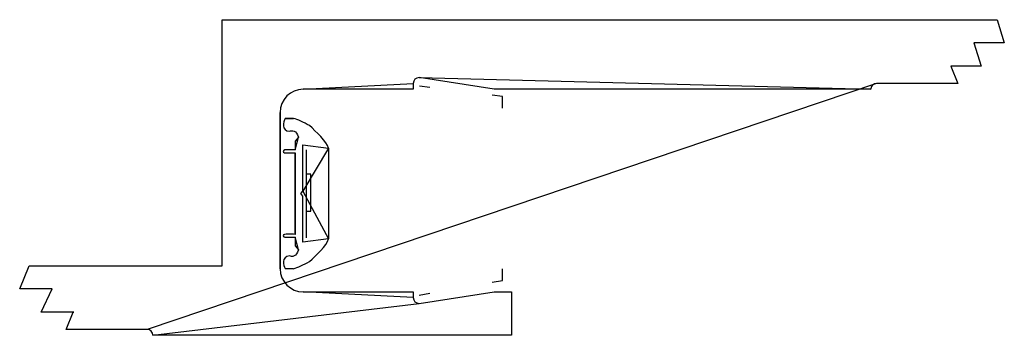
# Model space of a CAD drawing. Extents: x 0.55 to 7.13, y 1.53 to 3.63.
import ezdxf

# ---------------------------------------------------------------- set-up
doc = ezdxf.new("R2010")
doc.units = 0
doc.layers.get('0').update_dxf_attribs({"linetype": 'CONTINUOUS'})

msp = doc.modelspace()

# ---------------------------------------------------------------- linework, layer by layer
at = {"color": 7}
for points in [[(1.402673, 1.566785), (0.861624, 1.566785), (0.908022, 1.682694), (0.912255, 1.682694), (0.694746, 1.682694), (0.768943, 1.837267), (0.55149, 1.837267), (0.614454, 1.991812), (1.904153, 1.991812), (1.904153, 3.634204), (7.078133, 3.634204), (7.126196, 3.479687), (6.92356, 3.479687), (6.971594, 3.325114), (6.768451, 3.325114), (6.814933, 3.209205), (6.273828, 3.209205)], [(1.402673, 1.566785), (0.861624, 1.566785), (0.908022, 1.682694), (0.912255, 1.682694), (0.694746, 1.682694), (0.768943, 1.837267), (0.55149, 1.837267), (0.614454, 1.991812), (1.904153, 1.991812), (1.904153, 3.634204), (7.078133, 3.634204), (7.126196, 3.479687), (6.92356, 3.479687), (6.971594, 3.325114), (6.768451, 3.325114), (6.814933, 3.209205), (6.273828, 3.209205)], [(1.402673, 1.566785), (0.861624, 1.566785), (0.908022, 1.682694), (0.912255, 1.682694), (0.694746, 1.682694), (0.768943, 1.837267), (0.55149, 1.837267), (0.614454, 1.991812), (1.904153, 1.991812), (1.904153, 3.634204), (7.078133, 3.634204), (7.126196, 3.479687), (6.92356, 3.479687), (6.971594, 3.325114), (6.768451, 3.325114), (6.814933, 3.209205), (6.273828, 3.209205)], [(6.235164, 3.170569), (3.720536, 3.170569), (3.218095, 3.247842)], [(6.235164, 3.170569), (3.720536, 3.170569), (3.218095, 3.247842)], [(6.235164, 3.170569), (3.720536, 3.170569), (3.218095, 3.247842)], [(3.179374, 3.209205), (3.179374, 3.1704), (2.44523, 3.1704)], [(3.179374, 3.209205), (3.179374, 3.1704), (2.44523, 3.1704)], [(3.179374, 3.209205), (3.179374, 3.1704), (2.44523, 3.1704)], [(2.2906, 3.015855), (2.2906, 1.972536), (2.2906, 1.972536)], [(2.2906, 3.015855), (2.2906, 1.972536), (2.2906, 1.972536)], [(2.2906, 3.015855), (2.2906, 1.972536), (2.2906, 1.972536)], [(2.380403, 2.975469), (2.3241, 2.974086)], [(2.380403, 2.975469), (2.3241, 2.974086)], [(2.412774, 2.850134), (2.389858, 2.823238), (2.389858, 2.764818)], [(2.412774, 2.850134), (2.389858, 2.823238), (2.389858, 2.764818)], [(2.614309, 2.171023), (2.443198, 2.148784), (2.443198, 2.456998), (2.428042, 2.473904), (2.443198, 2.490696), (2.443198, 2.490696), (2.443198, 2.799024), (2.614309, 2.776672)], [(2.443198, 2.490696), (2.443198, 2.799024), (2.614309, 2.776672)], [(2.389858, 2.74605), (2.389858, 2.201813)], [(2.389858, 2.74605), (2.389858, 2.201813)], [(2.614309, 2.171023), (2.443198, 2.148784), (2.443198, 2.456998), (2.428042, 2.473904), (2.443198, 2.490696), (2.443198, 2.490696)], [(2.389858, 2.182904), (2.389858, 2.124484), (2.412774, 2.097927)], [(2.389858, 2.182904), (2.389858, 2.124484), (2.412774, 2.097927)], [(2.3241, 1.973806), (2.380403, 1.972395)], [(2.3241, 1.973806), (2.380403, 1.972395)], [(3.218124, 1.74069), (3.720564, 1.817991), (3.836388, 1.817991), (3.836388, 1.52812), (1.441365, 1.52812)], [(3.218124, 1.74069), (3.720564, 1.817991), (3.836388, 1.817991), (3.836388, 1.52812), (1.441365, 1.52812)], [(3.218124, 1.74069), (3.720564, 1.817991), (3.836388, 1.817991), (3.836388, 1.52812), (1.441365, 1.52812)], [(2.44523, 1.817991), (3.179403, 1.817991), (3.179403, 1.779411)], [(2.44523, 1.817991), (3.179403, 1.817991), (3.179403, 1.779411)], [(2.44523, 1.817991), (3.179403, 1.817991), (3.179403, 1.779411)]]:
    msp.add_lwpolyline(points, close=True, dxfattribs=at)
for points in [[(3.289639, 3.181435), (3.220071, 3.190042)], [(3.776162, 3.044642), (3.776162, 3.121265), (3.70665, 3.129957)], [(2.463659, 2.766624), (2.463659, 2.179546)], [(2.496256, 2.602456), (2.463659, 2.602456), (2.463659, 2.356781), (2.496256, 2.356781), (2.496256, 2.602456), (2.496256, 2.602456)], [(3.70665, 1.881801), (3.776162, 1.894134), (3.776162, 1.970927)], [(3.220043, 1.795949), (3.28961, 1.808282)]]:
    msp.add_lwpolyline(points, dxfattribs=at)
for points in [[(3.218095, 3.247842), (3.196675, 3.247842), (3.179374, 3.230541), (3.179374, 3.209205)], [(3.218095, 3.247842), (3.196675, 3.247842), (3.179374, 3.230541), (3.179374, 3.209205)], [(3.218095, 3.247842), (3.196675, 3.247842), (3.179374, 3.230541), (3.179374, 3.209205)], [(2.44523, 3.1704), (2.359886, 3.1704), (2.2906, 3.10134), (2.2906, 3.015855)], [(2.44523, 3.1704), (2.359886, 3.1704), (2.2906, 3.10134), (2.2906, 3.015855)], [(2.44523, 3.1704), (2.359886, 3.1704), (2.2906, 3.10134), (2.2906, 3.015855)], [(6.273828, 3.209205), (6.252549, 3.209205), (6.235164, 3.191933), (6.235164, 3.170569)], [(6.273828, 3.209205), (6.252549, 3.209205), (6.235164, 3.191933), (6.235164, 3.170569)], [(6.273828, 3.209205), (6.252549, 3.209205), (6.235164, 3.191933), (6.235164, 3.170569)], [(2.3241, 2.974086), (2.312755, 2.955685), (2.29585, 2.893709), (2.355003, 2.889532)], [(2.3241, 2.974086), (2.312755, 2.955685), (2.29585, 2.893709), (2.355003, 2.889532)], [(2.486067, 2.927548), (2.449491, 2.948714), (2.405803, 2.968385), (2.380403, 2.975469)], [(2.486067, 2.927548), (2.449491, 2.948714), (2.405803, 2.968385), (2.380403, 2.975469)], [(2.355003, 2.889532), (2.366292, 2.89783), (2.401457, 2.896588), (2.412774, 2.850134)], [(2.355003, 2.889532), (2.366292, 2.89783), (2.401457, 2.896588), (2.412774, 2.850134)], [(2.614309, 2.776672), (2.601694, 2.820529), (2.529812, 2.888036), (2.486067, 2.927548)], [(2.614309, 2.776672), (2.601694, 2.820529), (2.529812, 2.888036), (2.486067, 2.927548)], [(2.321024, 2.764818), (2.309283, 2.764197), (2.308042, 2.746812), (2.320431, 2.74605)], [(2.321024, 2.764818), (2.309283, 2.764197), (2.308042, 2.746812), (2.320431, 2.74605)], [(2.389858, 2.764818), (2.367026, 2.765129), (2.321024, 2.764818), (2.321024, 2.764818)], [(2.389858, 2.764818), (2.367026, 2.765129), (2.321024, 2.764818), (2.321024, 2.764818)], [(2.320431, 2.74605), (2.320431, 2.745458), (2.389858, 2.74605), (2.389858, 2.74605)], [(2.320431, 2.74605), (2.320431, 2.745458), (2.389858, 2.74605), (2.389858, 2.74605)], [(2.320431, 2.201813), (2.308042, 2.20122), (2.309255, 2.183666), (2.321024, 2.182904)], [(2.320431, 2.201813), (2.308042, 2.20122), (2.309255, 2.183666), (2.321024, 2.182904)], [(2.389858, 2.201813), (2.389858, 2.201813), (2.320431, 2.202349), (2.320431, 2.201813)], [(2.389858, 2.201813), (2.389858, 2.201813), (2.320431, 2.202349), (2.320431, 2.201813)], [(2.321024, 2.182904), (2.321024, 2.182904), (2.367054, 2.182707), (2.389858, 2.182904)], [(2.321024, 2.182904), (2.321024, 2.182904), (2.367054, 2.182707), (2.389858, 2.182904)], [(2.486067, 2.020203), (2.52984, 2.059771), (2.601722, 2.127363), (2.614309, 2.171023)], [(2.486067, 2.020203), (2.52984, 2.059771), (2.601722, 2.127363), (2.614309, 2.171023)], [(2.355003, 2.058331), (2.29585, 2.054126), (2.312726, 1.992094), (2.3241, 1.973806)], [(2.355003, 2.058331), (2.29585, 2.054126), (2.312726, 1.992094), (2.3241, 1.973806)], [(2.412774, 2.097927), (2.401457, 2.051276), (2.366292, 2.049921), (2.355003, 2.058331)], [(2.412774, 2.097927), (2.401457, 2.051276), (2.366292, 2.049921), (2.355003, 2.058331)], [(2.2906, 1.972536), (2.2906, 1.887192), (2.359886, 1.817991), (2.44523, 1.817991)], [(2.2906, 1.972536), (2.2906, 1.887192), (2.359886, 1.817991), (2.44523, 1.817991)], [(2.2906, 1.972536), (2.2906, 1.887192), (2.359886, 1.817991), (2.44523, 1.817991)], [(2.380403, 1.972395), (2.405803, 1.979366), (2.449491, 1.999262), (2.486067, 2.020203)], [(2.380403, 1.972395), (2.405803, 1.979366), (2.449491, 1.999262), (2.486067, 2.020203)], [(3.179403, 1.779411), (3.179403, 1.758047), (3.196675, 1.74069), (3.218124, 1.74069)], [(3.179403, 1.779411), (3.179403, 1.758047), (3.196675, 1.74069), (3.218124, 1.74069)], [(3.179403, 1.779411), (3.179403, 1.758047), (3.196675, 1.74069), (3.218124, 1.74069)], [(1.441365, 1.52812), (1.441365, 1.549513), (1.424037, 1.566785), (1.402673, 1.566785)], [(1.441365, 1.52812), (1.441365, 1.549513), (1.424037, 1.566785), (1.402673, 1.566785)], [(1.441365, 1.52812), (1.441365, 1.549513), (1.424037, 1.566785), (1.402673, 1.566785)]]:
    msp.add_open_spline(points, degree=3, dxfattribs=at)

doc.saveas('drawing.dxf')
